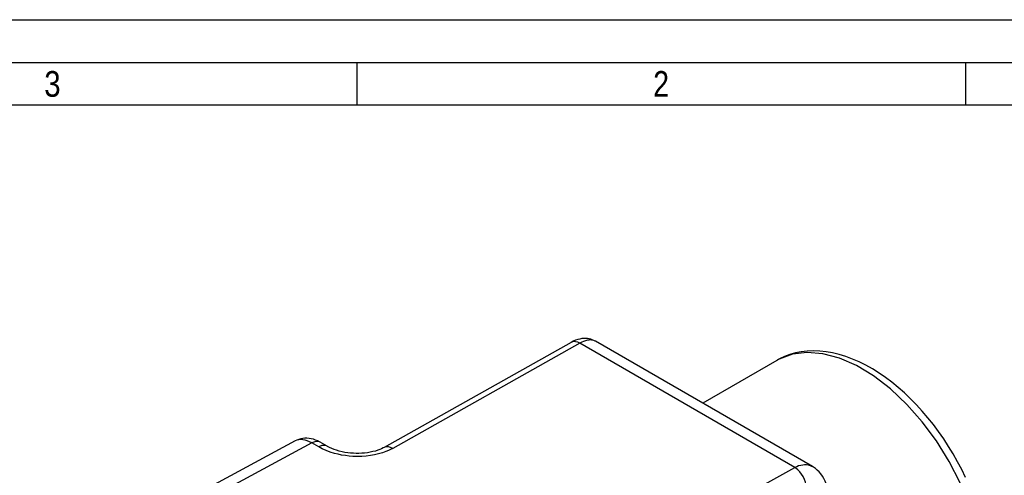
# Paper-space layout 'Blatt-1' of a CAD drawing. Header units: millimetres. Extents: x 0 to 594, y 0 to 420.
# Tile 8 of 9: x 407 to 522, y 367 to 420. Entities that reach past the tile are written whole.
import ezdxf
from ezdxf.enums import TextEntityAlignment as Align

# ---------------------------------------------------------------- set-up
doc = ezdxf.new("R2010")
doc.units = ezdxf.units.MM
doc.layers.add('LAYER0', color=7, linetype='Continuous')
doc.styles.add('VERO0-osifont', font='osifont-2014-11-14.ttf')

# ---------------------------------------------------------------- blocks, each defined once
blk = doc.blocks.new('Entity set 0')
at = {"layer": 'LAYER0', "color": 252, "linetype": 'Continuous'}
for p, q in [((0, 420), (594, 420)), ((20, 415), (589, 415)), ((446.75, 415), (446.75, 410)), ((517.87, 415), (517.87, 410))]:
    blk.add_line(p, q, dxfattribs=at)
at = {"layer": 'LAYER0', "color": 4, "linetype": 'Continuous'}
blk.add_line((584, 410), (25, 410), dxfattribs=at)
at = {"layer": 'LAYER0', "color": 7, "linetype": 'Continuous', "style": 'VERO0-osifont'}
for s, width, p, p2 in [('3', 0.977277, (410.23, 411), (412.14, 411)), ('2', 0.980352, (481.38, 411), (483.24, 411))]:
    blk.add_text(s, height=3, dxfattribs=dict(at, width=width)).set_placement(p, p2, align=Align.FIT)
blk = doc.blocks.new('View  3')
at = {"layer": 'LAYER0', "color": 4, "linetype": 'Continuous'}
for p, q in [((471.8, 382.31), (449.94, 370.03)), ((499.99, 367.81), (474.63, 382.45)), ((495.82, 380.21), (487.17, 375.22)), ((495.9, 380.26), (495.83, 380.21)), ((439.54, 370.8), (425.7, 363.36)), ((443.27, 370.2), (442.47, 370.66))]:
    blk.add_line(p, q, dxfattribs=at)
at = {"layer": 'LAYER0', "color": 136, "linetype": 'Continuous'}
for p, q in [((472.8, 382.21), (450.95, 369.93)), ((497.92, 367.71), (472.8, 382.21)), ((441.5, 370.58), (426.85, 362.7)), ((442.3, 370.11), (441.5, 370.58)), ((475.89, 355.54), (497.92, 367.71))]:
    blk.add_line(p, q, dxfattribs=at)
at = {"layer": 'LAYER0', "color": 4, "linetype": 'Continuous', "flags": 128}
for points in [[(474.63, 382.45), (474.62, 382.46), (474.45, 382.55), (474.27, 382.62), (474.09, 382.68), (473.89, 382.73), (473.69, 382.76), (473.49, 382.77), (473.27, 382.77), (473.05, 382.75), (472.83, 382.71), (472.59, 382.65), (472.32, 382.56), (472.05, 382.44), (471.8, 382.31)], [(517.88, 366.53), (517.43, 367.46), (516.95, 368.38), (516.43, 369.29), (515.89, 370.17), (515.33, 371.04), (514.74, 371.89), (514.12, 372.71), (513.48, 373.51), (512.83, 374.28), (512.15, 375.02), (511.45, 375.73), (510.74, 376.41), (510.02, 377.05), (509.28, 377.65), (508.53, 378.21), (507.77, 378.73), (507.01, 379.21), (506.23, 379.64), (505.46, 380.03), (504.68, 380.37), (503.9, 380.66), (503.12, 380.9), (502.35, 381.08), (501.59, 381.22), (500.84, 381.3), (500.1, 381.32), (499.38, 381.29), (498.68, 381.21), (498.01, 381.08), (497.35, 380.89), (496.73, 380.66), (496.13, 380.38), (495.9, 380.26)], [(442.47, 370.66), (442.21, 370.8), (441.94, 370.91), (441.68, 371), (441.42, 371.06), (441.17, 371.1), (440.92, 371.12), (440.69, 371.12), (440.45, 371.1), (440.2, 371.05), (439.97, 370.98), (439.74, 370.9), (439.54, 370.8)], [(449.94, 370.04), (449.83, 369.99), (449.64, 369.9), (449.43, 369.81), (449.19, 369.72), (448.92, 369.63), (448.63, 369.56), (448.32, 369.49), (448, 369.43), (447.66, 369.39), (447.33, 369.36), (446.99, 369.35), (446.66, 369.34), (446.35, 369.36), (446.03, 369.38), (445.69, 369.42), (445.36, 369.47), (445.03, 369.54), (444.7, 369.62), (444.39, 369.71), (444.09, 369.82), (443.82, 369.93), (443.57, 370.04), (443.34, 370.16), (443.28, 370.2)], [(501.69, 365.56), (501.63, 365.73), (501.49, 366.09), (501.32, 366.43), (501.15, 366.71), (500.96, 366.97), (500.76, 367.2), (500.56, 367.4), (500.35, 367.57), (500.13, 367.73), (499.99, 367.81)]]:
    blk.add_lwpolyline(points, dxfattribs=at)
at = {"layer": 'LAYER0', "color": 136, "linetype": 'Continuous', "flags": 128}
for points in [[(472.8, 382.21), (472.56, 382.33), (472.32, 382.39), (472.09, 382.4), (471.88, 382.35), (471.8, 382.31)], [(474.63, 382.45), (474.62, 382.46), (474.46, 382.53), (474.35, 382.56), (474.22, 382.59), (474.09, 382.6), (473.9, 382.59), (473.7, 382.56), (473.48, 382.51), (473.25, 382.43), (473.03, 382.33), (472.8, 382.21)], [(515.82, 345.57), (517.13, 346.56), (518.21, 347.87), (519.05, 349.48), (519.62, 351.36), (519.92, 353.47), (519.93, 355.77), (519.67, 358.22), (519.12, 360.75), (518.31, 363.33), (517.25, 365.9), (515.97, 368.41), (514.48, 370.8), (512.81, 373.04), (511.01, 375.08), (509.1, 376.88), (507.13, 378.39), (505.13, 379.6), (503.15, 380.47), (501.22, 380.99), (499.38, 381.15), (497.67, 380.94), (496.12, 380.37), (495.82, 380.21)], [(441.5, 370.58), (441.23, 370.72), (440.96, 370.83), (440.7, 370.91), (440.45, 370.95), (440.2, 370.97), (439.97, 370.94), (439.75, 370.89), (439.54, 370.8)], [(442.47, 370.66), (442.28, 370.74), (442.07, 370.75), (441.84, 370.72), (441.6, 370.63), (441.5, 370.58)], [(443.28, 370.2), (443.09, 370.27), (442.88, 370.29), (442.65, 370.26), (442.4, 370.17), (442.3, 370.11)], [(450.95, 369.93), (450.7, 369.8), (450.44, 369.68), (450.16, 369.57), (449.74, 369.42), (449.29, 369.29), (448.83, 369.18), (448.35, 369.1), (447.85, 369.04), (447.34, 369), (446.82, 368.99), (446.3, 369), (445.86, 369.04), (445.42, 369.09), (444.98, 369.16), (444.56, 369.25), (444.15, 369.35), (443.65, 369.51), (443.17, 369.69), (442.72, 369.89), (442.3, 370.11)], [(450.95, 369.93), (450.7, 370.05), (450.46, 370.11), (450.23, 370.12), (450.03, 370.07), (449.94, 370.03)], [(497.92, 367.71), (498.15, 367.83), (498.38, 367.92), (498.62, 367.99), (498.85, 368.03), (499.07, 368.05), (499.29, 368.04), (499.5, 368), (499.71, 367.94), (499.9, 367.86), (499.99, 367.81)], [(499.26, 365.69), (499.19, 366), (499.07, 366.32), (498.92, 366.64), (498.73, 366.93), (498.52, 367.2), (498.29, 367.43), (498.05, 367.63), (497.92, 367.71)]]:
    blk.add_lwpolyline(points, dxfattribs=at)

psp = doc.layouts.new('Blatt-1')

# ---------------------------------------------------------------- block references
at = {"layer": 'LAYER0', "color": 4, "linetype": 'Continuous'}
for name in ['Entity set 0', 'View  3']:
    psp.add_blockref(name, (0, 0), dxfattribs=at)

doc.saveas('drawing.dxf')
